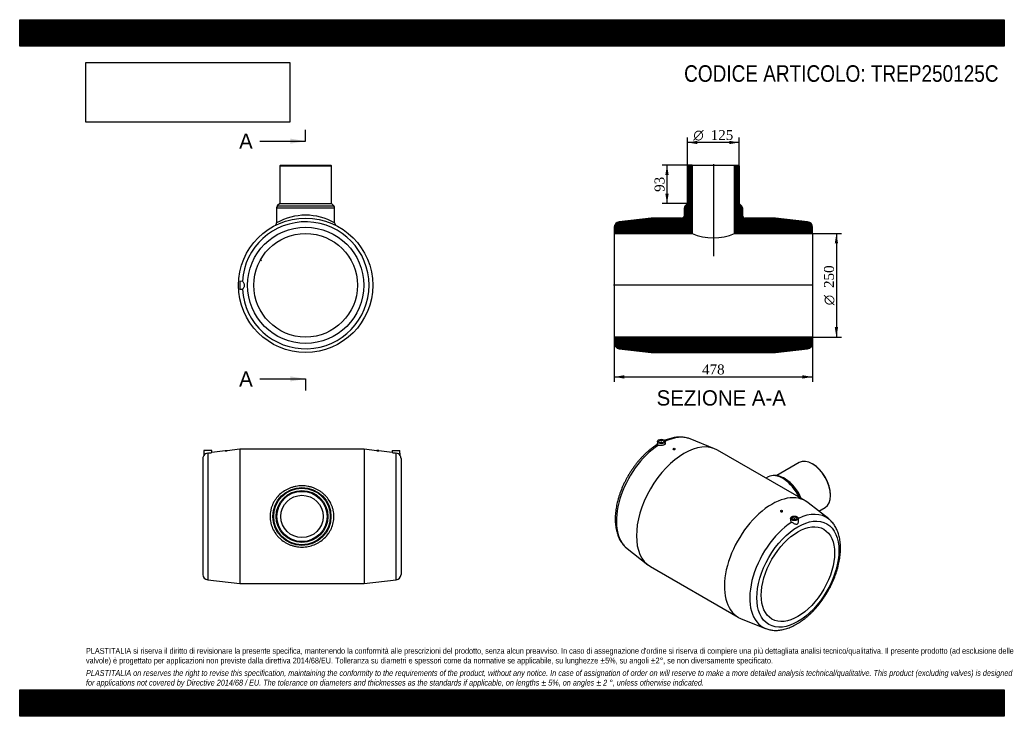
# Model space of a CAD drawing. Header units: millimetres. Extents: x 0 to 2376, y 0 to 1680.
import ezdxf
from ezdxf.enums import TextEntityAlignment as Align
from ezdxf.lldxf.tags import DXFTag

# ---------------------------------------------------------------- set-up
doc = ezdxf.new("R2010")
doc.units = ezdxf.units.MM
doc.header["$LTSCALE"] = 8
for name, color, linetype in [('Default', 7, 'Continuous'), ('DV4_Default', 7, 'Continuous'), ('TREP250125C', 7, 'Continuous')]:
    doc.layers.add(name, color=color, linetype=linetype)
doc.styles.add('SEACAD_Solid_Edge_ANSI', font='seans.ttf')
doc.styles.add('SEACAD_Solid_Edge_ANSI1_Symbols', font='semeca1.ttf')
doc.styles.add('SEACAD_Times_New_Roman', font='times.ttf')
tags = doc.linetypes.add('CENTER2', pattern=[28.575, 19.05, -3.175, 3.175, -3.175]).pattern_tags.tags
tags[10:11] = [DXFTag(74, 4), DXFTag(75, 0), DXFTag(340, '0'), DXFTag(46, 0.0), DXFTag(50, 0.0), DXFTag(44, 0.0), DXFTag(45, 0.0)]
tags[8:9] = [DXFTag(74, 4), DXFTag(75, 0), DXFTag(340, '0'), DXFTag(46, 0.0), DXFTag(50, 0.0), DXFTag(44, 0.0), DXFTag(45, 0.0)]
tags[6:7] = [DXFTag(74, 4), DXFTag(75, 0), DXFTag(340, '0'), DXFTag(46, 0.0), DXFTag(50, 0.0), DXFTag(44, 0.0), DXFTag(45, 0.0)]
tags[4:5] = [DXFTag(74, 4), DXFTag(75, 0), DXFTag(340, '0'), DXFTag(46, 0.0), DXFTag(50, 0.0), DXFTag(44, 0.0), DXFTag(45, 0.0)]
doc.dimstyles.new('ANSImm', dxfattribs={"dimtxt": 24, "dimasz": 24, "dimexe": 12, "dimexo": 0, "dimgap": 6, "dimtad": 1, "dimdsep": 46, "dimtxsty": 'SEACAD_Times_New_Roman', "dimblk1": '_SE_FILLED', "dimblk2": '_SE_FILLED', "dimsah": 1, "dimcen": 12, "dimazin": 0, "dimtfac": 0.85, "dimtdec": 3, "dimtofl": 0, "dimtmove": 0, "dimatfit": 3, "dimfxl": 1, "dimarcsym": 0})
picture_1 = doc.add_image_def('image1.jpg', size_in_pixel=(4302, 1260))

# ---------------------------------------------------------------- blocks, each defined once
blk = doc.blocks.new('SE')
at = {"layer": 'TREP250125C', "color": 7, "linetype": 'Continuous'}
for p, q in [((531.2, 644), (500.7, 640.5)), ((531.2, 644), (531.2, 320)), ((831.2, 644), (531.2, 644)), ((831.2, 644), (831.2, 320)), ((861.7, 640.5), (831.2, 644)), ((442.2, 622.1), (442.2, 342)), ((444.7, 641), (444.3, 629.3)), ((463.7, 641), (444.7, 641)), ((453.7, 634.7), (453.7, 329)), ((463.9, 636.2), (463.7, 641)), ((495.7, 639.9), (463.9, 636.2)), ((495.7, 641), (500.7, 641)), ((495.7, 641), (495.7, 639.9)), ((500.7, 640.5), (500.7, 641)), ((866.7, 641), (861.7, 641)), ((861.7, 641), (861.7, 640.5)), ((866.7, 639.9), (866.7, 641)), ((898.6, 636.2), (866.7, 639.9)), ((898.7, 641), (898.5, 636.2)), ((898.7, 641), (917.7, 641)), ((908.7, 329), (908.7, 634.7)), ((918.1, 629.3), (917.7, 641)), ((920.2, 622.1), (920.2, 342)), ((453.7, 329), (531.2, 320)), ((531.2, 320), (831.2, 320)), ((831.2, 320), (908.7, 329))]:
    blk.add_line(p, q, dxfattribs=at)
for radius in [70, 68.2, 62.5, 60.5, 51.1]:
    blk.add_circle((681.2, 482), radius, dxfattribs=at)
for centre, radius, start, end in [((455.2, 622.1), 13, 146.6502, 180), ((455, 621.7), 13.1, 95.7747, 145.1924), ((435.7, 792.9), 159.2, 276.4824, 280.1808), ((479.6, 800.5), 161.4, 275.7305, 277.5177), ((882.8, 800.5), 161.4, 262.4823, 264.2695), ((926.7, 792.9), 159.2, 259.8192, 263.5176), ((907.4, 621.7), 13.1, 34.8076, 84.2253), ((907.2, 622.1), 13, 0, 33.3416), ((455.2, 342), 13, 180, 263.3759), ((907.2, 342), 13, 276.6241, 0)]:
    blk.add_arc(centre, radius, start, end, dxfattribs=at)
blk.add_open_spline([(604.2, 482), (604.2, 487.1), (604.8, 492.1), (606.3, 499.4), (607, 501.8), (608.5, 506.5), (609.4, 508.8), (611.4, 513.3), (612.5, 515.5), (615, 519.8), (616.3, 521.9), (620.6, 527.8), (623.8, 531.5), (630.9, 538.1), (634.8, 541.2), (643.1, 546.3), (647.4, 548.5), (654.3, 551.2), (656.7, 552), (661.5, 553.4), (663.9, 554), (671.2, 555.4), (676.1, 555.8), (683.7, 555.8), (686.2, 555.7), (691.2, 555.3), (693.6, 554.9), (698.5, 554), (700.9, 553.4), (705.7, 552.1), (708.1, 551.2), (715, 548.5), (719.4, 546.3), (725.6, 542.4), (727.6, 541), (731.5, 538), (733.3, 536.4), (736.8, 533.1), (738.5, 531.4), (741.7, 527.7), (743.3, 525.8), (747.6, 519.8), (750, 515.6), (753, 508.8), (753.9, 506.5), (755.4, 501.8), (756.1, 499.4), (757.7, 492.1), (758.2, 487.1), (758.2, 477.1), (757.7, 472), (755.6, 462.3), (754.1, 457.6), (751, 450.8), (749.9, 448.6), (747.5, 444.3), (746.1, 442.3), (741.9, 436.3), (738.7, 432.7), (731.5, 425.9), (727.7, 423), (721.5, 419.1), (719.4, 417.9), (715, 415.7), (712.7, 414.6), (705.8, 411.9), (701.1, 410.6), (691.3, 408.7), (686.3, 408.2), (676.3, 408.2), (671.3, 408.7), (663.9, 410.1), (661.5, 410.7), (656.7, 412), (654.4, 412.8), (649.8, 414.6), (647.5, 415.6), (643.1, 417.8), (641, 419.1), (634.8, 423), (630.9, 425.9), (625.6, 430.9), (623.9, 432.7), (620.6, 436.4), (619.1, 438.3), (614.9, 444.2), (612.4, 448.5), (609.4, 455.3), (608.5, 457.6), (607, 462.3), (606.3, 464.7), (605.3, 469.5), (604.9, 472), (604.4, 477), (604.2, 479.5), (604.2, 482)], degree=3, knots=[0, 0, 0, 0, 0.03125, 0.03125, 0.046875, 0.046875, 0.0625, 0.0625, 0.078125, 0.078125, 0.09375, 0.09375, 0.125, 0.125, 0.15625, 0.15625, 0.1875, 0.1875, 0.203125, 0.203125, 0.21875, 0.21875, 0.25, 0.25, 0.265625, 0.265625, 0.28125, 0.28125, 0.296875, 0.296875, 0.3125, 0.3125, 0.34375, 0.34375, 0.359375, 0.359375, 0.375, 0.375, 0.390625, 0.390625, 0.40625, 0.40625, 0.4375, 0.4375, 0.453125, 0.453125, 0.46875, 0.46875, 0.5, 0.5, 0.53125, 0.53125, 0.5625, 0.5625, 0.578125, 0.578125, 0.59375, 0.59375, 0.625, 0.625, 0.65625, 0.65625, 0.671875, 0.671875, 0.6875, 0.6875, 0.71875, 0.71875, 0.75, 0.75, 0.78125, 0.78125, 0.796875, 0.796875, 0.8125, 0.8125, 0.828125, 0.828125, 0.84375, 0.84375, 0.875, 0.875, 0.890625, 0.890625, 0.90625, 0.90625, 0.9375, 0.9375, 0.953125, 0.953125, 0.96875, 0.96875, 0.984375, 0.984375, 1, 1, 1, 1], dxfattribs=at)
blk = doc.blocks.new('SE1')
at = {"layer": 'TREP250125C', "color": 7, "linetype": 'Continuous'}
for p, q in [((1677, 645.2), (1618, 668.9)), ((1538.9, 663), (1538.6, 655.7)), ((1546.4, 660.2), (1546.4, 659.7)), ((1550.4, 659.7), (1550.4, 660.2)), ((1558.1, 658.6), (1557.9, 663)), ((1577, 644.9), (1577, 644)), ((1582, 644.3), (1582, 644.9)), ((1896, 519.4), (1683.9, 641.9)), ((1881.3, 612), (1826.8, 580.6)), ((1914, 608.1), (1912.6, 608.9)), ((1806.2, 577.3), (1800.9, 574.3)), ((1848.2, 571.8), (1844.2, 574.1)), ((1956.8, 532.4), (1956.8, 534)), ((1952.3, 475.9), (1902.4, 515.1)), ((1928.3, 494.8), (1943.8, 503.8)), ((1835.8, 495.4), (1835.8, 494.9)), ((1840.8, 494.6), (1840.8, 495.4)), ((1860, 477.6), (1859.8, 473.3)), ((1879.3, 470.5), (1879, 477.6)), ((1867.5, 474.9), (1867.5, 474.4)), ((1871.5, 474.4), (1871.5, 474.9)), ((1465.6, 404.8), (1515.5, 365.6)), ((1521.9, 361.3), (1734, 238.8)), ((1740.9, 235.4), (1799.9, 211.8))]:
    blk.add_line(p, q, dxfattribs=at)
blk.add_arc((1822.1, 546.1), 34.9, 61.2974, 117.2559, dxfattribs=at)
for centre, major_axis, start_param, end_param in [((1602.9, 501.6), (-81, -140.3), 3.141593, 6.283185), ((1548.1, 533.2), (-76.5, -132.5), 3.223801, 3.836097), ((1548.1, 533.2), (-76.5, -132.5), 3.990481, 6.200977), ((1548.4, 660.2), (-2, 0), 2.647628, 6.283185), ((1548.4, 660.2), (-2, 0), 0, 0.493965), ((1912.6, 557.9), (-31.3, 54.1), 3.141593, 6.283185), ((1914, 558.7), (30.3, -52.4), 0.785398, 2.356194), ((1841.2, 516.7), (-35, 60.6), 4.572062, 6.283185), ((1844.2, 518.4), (-34.1, 59.1), 5.27344, 5.602826), ((1848.2, 520.7), (-31.3, 54.1), 4.466415, 5.497787), ((1844.2, 518.4), (-34.1, 59.1), 4.514836, 5.27344), ((1815, 379.1), (-81, -140.3), 3.059384, 6.283185), ((1869.5, 474.9), (2, 0), 0, 3.635557), ((1869.8, 347.4), (-76.5, -132.5), 3.059384, 3.842213), ((1869.8, 347.4), (-76.5, -132.5), 3.990481, 6.363494), ((1869.5, 474.9), (2, 0), 5.789221, 6.283185), ((1815, 379.1), (-81, -140.3), 0, 0.082209), ((1869.8, 347.4), (-76.5, -132.5), 0.080309, 0.082209)]:
    blk.add_ellipse(centre, major_axis=major_axis, ratio=0.57735, start_param=start_param, end_param=end_param, dxfattribs=at)
for centre, major_axis in [((1548.4, 662.8), (-9.5, 0)), ((1548.4, 662.8), (-5.75, 0)), ((1579.5, 644.9), (2.5, 0)), ((1877.9, 342.8), (-70, -121.3)), ((1838.3, 495.4), (-2.5, 0)), ((1869.5, 477.5), (9.5, 0)), ((1869.5, 477.5), (5.75, 0)), ((1877.9, 342.8), (-62.5, -108.3))]:
    blk.add_ellipse(centre, major_axis=major_axis, ratio=0.57735, dxfattribs=at)
for points, knots in [([(1618, 668.9), (1616.4, 669.5), (1613.6, 670.5), (1608.7, 671.9), (1603.8, 672.8), (1598.6, 673.4), (1593.3, 673.5), (1587.9, 673.3), (1582.4, 672.7), (1576.8, 671.8), (1571.1, 670.4), (1565.3, 668.7), (1560.5, 666.9), (1557.7, 665.7), (1556.7, 665.3)], [0, 0, 0, 0, 0.0694067, 0.1425829, 0.216169, 0.2903008, 0.365075, 0.4405426, 0.5167082, 0.5935334, 0.6709451, 0.7488474, 0.8271346, 0.8647073, 0.8647073, 0.8647073, 0.8647073]), ([(1538.6, 655.8), (1536.9, 654.7), (1533.6, 652.6), (1528, 648.7), (1522.4, 644.4), (1516.8, 639.8), (1511.3, 634.8), (1506, 629.7), (1500.7, 624.2), (1495.6, 618.6), (1490.6, 612.7), (1485.8, 606.5), (1481.1, 600.3), (1476.7, 593.8), (1472.4, 587.1), (1468.3, 580.4), (1464.4, 573.5), (1460.8, 566.5), (1457.3, 559.4), (1454.1, 552.2), (1451.2, 545), (1448.5, 537.8), (1446.1, 530.5), (1444, 523.2), (1442.1, 516), (1440.5, 508.7), (1439.2, 501.6), (1438.2, 494.5), (1437.5, 487.5), (1437.1, 480.6), (1437, 473.8), (1437.3, 467.2), (1437.8, 460.8), (1438.7, 454.5), (1439.9, 448.4), (1441.3, 442.5), (1443.2, 436.9), (1445.3, 431.6), (1447.7, 426.5), (1450.4, 421.7), (1453.4, 417.3), (1456.7, 413.2), (1460.2, 409.5), (1463.3, 406.6), (1465, 405.2), (1465.7, 404.8)], [0.0010955, 0.0010955, 0.0010955, 0.0010955, 0.0212503, 0.0450976, 0.0689278, 0.0927364, 0.1165215, 0.1402825, 0.1640201, 0.1877362, 0.2114328, 0.2351127, 0.2587788, 0.2824343, 0.3060822, 0.3297261, 0.3533691, 0.3770142, 0.4006643, 0.4243225, 0.4479924, 0.4716774, 0.4953806, 0.5191054, 0.5428546, 0.5666309, 0.5904364, 0.6142725, 0.6381393, 0.6620355, 0.6859577, 0.7098993, 0.7338494, 0.7577883, 0.7816945, 0.8055406, 0.8292946, 0.8529211, 0.8763849, 0.8996549, 0.9227085, 0.9455357, 0.9681416, 0.9905465, 1, 1, 1, 1]), ([(1541.2, 653.9), (1540.3, 654.4), (1539.6, 654.7), (1538.8, 655.3), (1538.6, 655.5), (1538.6, 655.7)], [0, 0, 0, 0, 0.125, 0.125, 0.2463397, 0.2463397, 0.2463397, 0.2463397]), ([(1558.1, 658.6), (1558.1, 658), (1557.9, 657.3), (1556.9, 656.1), (1556.2, 655.5), (1554.3, 654.4), (1553.2, 653.9), (1550.8, 653.2), (1549.5, 653), (1546.8, 652.8), (1545.5, 652.8), (1543.2, 653.2), (1542.1, 653.5), (1541.2, 653.9)], [0.2517343, 0.2517343, 0.2517343, 0.2517343, 0.375, 0.375, 0.5, 0.5, 0.625, 0.625, 0.75, 0.75, 0.875, 0.875, 1, 1, 1, 1]), ([(1582, 644.3), (1582, 644), (1581.8, 643.7), (1580.8, 643.1), (1580.2, 642.9), (1578.9, 642.8), (1578.2, 642.9), (1577.3, 643.3), (1577, 643.7), (1577, 644)], [0.5000691, 0.5000691, 0.5000691, 0.5000691, 0.625, 0.625, 0.75, 0.75, 0.875, 0.875, 1, 1, 1, 1]), ([(1799.7, 211.9), (1800, 211.7), (1801.7, 211), (1805.4, 209.8), (1810.2, 208.6), (1815.2, 207.7), (1820.4, 207.2), (1825.7, 207.1), (1831.2, 207.4), (1836.7, 208.1), (1842.3, 209.1), (1848, 210.6), (1853.8, 212.4), (1859.6, 214.6), (1865.5, 217.2), (1871.3, 220.2), (1877.1, 223.4), (1882.9, 227.1), (1888.6, 231), (1894.3, 235.3), (1899.9, 239.9), (1905.4, 244.7), (1910.8, 249.8), (1916.1, 255.2), (1921.2, 260.9), (1926.2, 266.7), (1931.1, 272.8), (1935.8, 279), (1940.3, 285.5), (1944.6, 292.1), (1948.7, 298.8), (1952.7, 305.7), (1956.4, 312.7), (1959.8, 319.7), (1963.1, 326.9), (1966.1, 334.1), (1968.8, 341.3), (1971.3, 348.6), (1973.5, 355.9), (1975.4, 363.1), (1977.1, 370.3), (1978.4, 377.5), (1979.5, 384.6), (1980.2, 391.6), (1980.7, 398.6), (1980.9, 405.4), (1980.7, 412), (1980.2, 418.5), (1979.4, 424.8), (1978.3, 431), (1976.9, 436.9), (1975.1, 442.5), (1973.1, 447.9), (1970.7, 453.1), (1968.1, 457.9), (1965.1, 462.4), (1961.9, 466.6), (1958.5, 470.4), (1955.2, 473.6), (1953.2, 475.1), (1952.4, 475.8)], [0, 0, 0, 0, 0.003391, 0.019925, 0.036524, 0.053222, 0.07005, 0.087026, 0.104161, 0.121453, 0.138891, 0.156458, 0.174131, 0.191886, 0.2097, 0.227551, 0.245423, 0.263301, 0.281173, 0.299034, 0.316879, 0.334706, 0.352515, 0.370307, 0.388082, 0.405842, 0.423589, 0.441325, 0.459053, 0.476775, 0.494493, 0.51221, 0.529928, 0.547649, 0.565376, 0.583111, 0.600857, 0.618616, 0.63639, 0.654183, 0.671995, 0.689829, 0.707686, 0.725565, 0.743467, 0.76139, 0.779328, 0.797275, 0.815217, 0.833138, 0.851019, 0.868836, 0.886563, 0.904174, 0.921645, 0.938956, 0.956098, 0.973073, 0.989893, 1, 1, 1, 1]), ([(1835.8, 494.9), (1835.8, 494.9), (1835.8, 494.9), (1835.8, 494.5), (1836.1, 494), (1837, 493.4), (1837.7, 493.2), (1838.3, 493.1)], [0.7498336, 0.7498336, 0.7498336, 0.7498336, 0.75, 0.75, 0.875, 0.875, 1, 1, 1, 1]), ([(1838.3, 493.1), (1839, 493.1), (1839.7, 493.2), (1840.6, 493.8), (1840.8, 494.2), (1840.8, 494.6)], [0, 0, 0, 0, 0.125, 0.125, 0.2498246, 0.2498246, 0.2498246, 0.2498246]), ([(1859.8, 473.3), (1859.8, 473.2), (1859.8, 473.1), (1859.8, 472.1), (1860.1, 471.2), (1861.2, 469.5), (1862, 468.8), (1862.9, 468.2)], [0.7332753, 0.7332753, 0.7332753, 0.7332753, 0.75, 0.75, 0.875, 0.875, 1, 1, 1, 1]), ([(1862.9, 468.2), (1863.9, 467.5), (1865.1, 466.8), (1867.4, 465.6), (1868.6, 465), (1871, 464), (1872.1, 463.6), (1873.8, 463.3), (1874.4, 463.2), (1875.5, 463.3), (1876, 463.5), (1876.9, 464), (1877.4, 464.4), (1878.1, 465.3), (1878.3, 465.9), (1879, 467.5), (1879.2, 468.8), (1879.3, 470.1), (1879.3, 470.3), (1879.3, 470.5)], [0, 0, 0, 0, 0.125, 0.125, 0.25, 0.25, 0.375, 0.375, 0.4375, 0.4375, 0.5, 0.5, 0.5625, 0.5625, 0.625, 0.625, 0.75, 0.75, 0.7703141, 0.7703141, 0.7703141, 0.7703141])]:
    blk.add_open_spline(points, degree=3, knots=knots, dxfattribs=at)
blk = doc.blocks.new('SE2')
at = {"layer": 'TREP250125C', "color": 7, "linetype": 'Continuous'}
for p, q in [((629.5, 1329.5), (627.5, 1327.5)), ((627.5, 1327.5), (752.5, 1327.5)), ((627.5, 1327.5), (627.5, 1236.5)), ((629.5, 1329.5), (750.5, 1329.5)), ((752.5, 1327.5), (750.5, 1329.5)), ((752.5, 1236.5), (752.5, 1327.5)), ((627.5, 1236.5), (621.7, 1230.8)), ((627.5, 1236.5), (752.5, 1236.5)), ((758.2, 1230.8), (752.5, 1236.5)), ((620, 1226.6), (760, 1226.6)), ((620, 1226.6), (620, 1190)), ((621.7, 1230.8), (758.2, 1230.8)), ((760, 1190), (760, 1226.6)), ((580.7, 1100.3), (582.9, 1099.1)), ((583.9, 1100.8), (581.7, 1102)), ((582.9, 1099.1), (583.9, 1100.8)), ((537.2, 1049.3), (531, 1049)), ((531, 1049), (531, 1030)), ((531, 1030), (537.2, 1029.8))]:
    blk.add_line(p, q, dxfattribs=at)
for radius in [162, 140.1, 125]:
    blk.add_circle((690, 1039.5), radius, dxfattribs=at)
for centre, radius, start, end in [((626, 1226.6), 6, 135, 180), ((754, 1226.6), 6, 0, 45), ((690, 1039.5), 153, 183.6377, 176.3623), ((613, 1189.9), 6.95, 299.2648, 0.4269), ((690, 1067.3), 141.2, 60.2898, 119.7102), ((767, 1189.9), 6.95, 179.5363, 240.561)]:
    blk.add_arc(centre, radius, start, end, dxfattribs=at)
blk.add_open_spline([(537.3, 1029.8), (537.4, 1029.9), (537.8, 1030.2), (538.7, 1031.3), (539.3, 1032), (540.6, 1033.7), (541.2, 1034.7), (542.1, 1036.3), (542.4, 1036.9), (542.7, 1038.2), (542.8, 1038.9), (542.8, 1040.2), (542.7, 1040.9), (542.4, 1042.1), (542.1, 1042.7), (541.2, 1044.4), (540.6, 1045.4), (539.3, 1047.1), (538.7, 1047.8), (537.8, 1048.8), (537.4, 1049.2), (537.3, 1049.2)], degree=3, knots=[0, 0, 0, 0, 0.125, 0.125, 0.25, 0.25, 0.375, 0.375, 0.4375, 0.4375, 0.5, 0.5, 0.5625, 0.5625, 0.625, 0.625, 0.75, 0.75, 0.875, 0.875, 1, 1, 1, 1], dxfattribs=at)
blk = doc.blocks.new('SE4')
at = {"color": 7, "linetype": 'Continuous', "style": 'SEACAD_Solid_Edge_ANSI'}
blk.add_text('A', height=36.8, dxfattribs=at).set_placement((529.5, 1405.5), align=Align.TOP_LEFT)
blk = doc.blocks.new('SE5')
at = {"color": 7, "linetype": 'Continuous', "style": 'SEACAD_Solid_Edge_ANSI'}
blk.add_text('A', height=36.8, dxfattribs=at).set_placement((529.5, 832.1), align=Align.TOP_LEFT)
blk = doc.blocks.new('SEANNOT_GROUP')
at = {"linetype": 'Continuous'}
blk.add_hatch(color=7, dxfattribs=at).paths.add_polyline_path([(653.2, 1381), (690, 1387.1), (653.2, 1393.2)])
at = {"color": 7, "linetype": 'Continuous'}
blk.add_lwpolyline([(579.6, 1387.1), (690, 1387.1)], dxfattribs=at)
blk = doc.blocks.new('SEANNOT_GROUP1')
at = {"linetype": 'Continuous'}
blk.add_hatch(color=7, dxfattribs=at).paths.add_polyline_path([(653.2, 807.6), (690, 813.7), (653.2, 819.9)])
at = {"color": 7, "linetype": 'Continuous'}
blk.add_lwpolyline([(579.6, 813.7), (690, 813.7)], dxfattribs=at)
blk = doc.blocks.new('SE3')
at = {"layer": 'Default', "color": 7, "linetype": 'CENTER2'}
for p, q in [((690, 1387.1), (690, 1414.7)), ((690, 813.7), (690, 786.1))]:
    blk.add_line(p, q, dxfattribs=at)
at = {"layer": 'Default', "color": 7, "linetype": 'CENTER2', "const_width": 0.0001}
blk.add_lwpolyline([(690, 1387.1), (690, 813.7)], dxfattribs=at)
at = {"layer": 'Default'}
for name in ['SE4', 'SEANNOT_GROUP', 'SE5', 'SEANNOT_GROUP1']:
    blk.add_blockref(name, (0, 0), dxfattribs=at)
blk = doc.blocks.new('SE6')
at = {"layer": 'TREP250125C', "linetype": 'Continuous'}
h = blk.add_hatch(dxfattribs=at)
h.set_pattern_fill('LINE', scale=0.629921, angle=45, style=0)
edge = h.paths.add_edge_path()
edge.add_line((1434.9, 1164.5), (1622.8, 1164.5))
edge.add_line((1622.8, 1164.5), (1622.8, 1329.5))
edge.add_line((1622.8, 1329.5), (1613.4, 1329.5))
edge.add_line((1613.4, 1329.5), (1611.4, 1327.5))
edge.add_line((1611.4, 1327.5), (1611.4, 1236.5))
edge.add_line((1611.4, 1236.5), (1605.7, 1230.8))
edge.add_arc((1609.9, 1226.6), 6, 135, 180)
edge.add_line((1603.9, 1226.6), (1603.9, 1208.5))
edge.add_arc((1596.9, 1208.5), 7, 270, 360, ccw=False)
edge.add_line((1596.9, 1201.5), (1523.9, 1201.5))
edge.add_line((1523.9, 1201.5), (1446.4, 1192.5))
edge.add_arc((1447.9, 1179.6), 13, 96.6241, 180)
edge.add_line((1434.9, 1179.6), (1434.9, 1164.5))
h = blk.add_hatch(dxfattribs=at)
h.set_pattern_fill('LINE', scale=0.629921, angle=45, style=0)
edge = h.paths.add_edge_path()
edge.add_line((1725, 1164.5), (1912.9, 1164.5))
edge.add_line((1912.9, 1164.5), (1912.9, 1179.6))
edge.add_arc((1899.9, 1179.6), 13, 0, 83.3759)
edge.add_line((1901.4, 1192.5), (1823.9, 1201.5))
edge.add_line((1823.9, 1201.5), (1750.9, 1201.5))
edge.add_arc((1750.9, 1208.5), 7, 180, 270, ccw=False)
edge.add_line((1743.9, 1208.5), (1743.9, 1226.6))
edge.add_arc((1737.9, 1226.6), 6, 0, 45)
edge.add_line((1742.2, 1230.8), (1736.4, 1236.5))
edge.add_line((1736.4, 1236.5), (1736.4, 1327.5))
edge.add_line((1736.4, 1327.5), (1734.4, 1329.5))
edge.add_line((1734.4, 1329.5), (1725, 1329.5))
edge.add_line((1725, 1329.5), (1725, 1164.5))
h = blk.add_hatch(dxfattribs=at)
h.set_pattern_fill('LINE', scale=0.629921, angle=45, style=0)
edge = h.paths.add_edge_path()
edge.add_line((1434.9, 914.5), (1434.9, 899.5))
edge.add_arc((1447.9, 899.5), 13, 180, 263.3759)
edge.add_line((1446.4, 886.5), (1523.9, 877.5))
edge.add_line((1523.9, 877.5), (1823.9, 877.5))
edge.add_line((1823.9, 877.5), (1901.4, 886.5))
edge.add_arc((1899.9, 899.5), 13, 276.6241, 360)
edge.add_line((1912.9, 899.5), (1912.9, 914.5))
edge.add_line((1912.9, 914.5), (1434.9, 914.5))
at = {"layer": 'DV4_Default', "color": 7, "linetype": 'CENTER2'}
for p, q in [((1673.9, 1331.3), (1673.9, 1109.5)), ((1914.7, 1039.5), (1433.2, 1039.5))]:
    blk.add_line(p, q, dxfattribs=at)
at = {"layer": 'TREP250125C', "color": 7, "linetype": 'Continuous'}
for p, q in [((1611.4, 1327.5), (1613.4, 1329.5)), ((1611.4, 1236.5), (1611.4, 1327.5)), ((1613.4, 1329.5), (1622.8, 1329.5)), ((1622.8, 1329.5), (1725, 1329.5)), ((1622.8, 1329.5), (1622.8, 1164.5)), ((1725, 1164.5), (1725, 1329.5)), ((1725, 1329.5), (1734.4, 1329.5)), ((1734.4, 1329.5), (1736.4, 1327.5)), ((1736.4, 1327.5), (1736.4, 1236.5)), ((1605.7, 1230.8), (1611.4, 1236.5)), ((1736.4, 1236.5), (1742.2, 1230.8)), ((1603.9, 1208.5), (1603.9, 1226.6)), ((1743.9, 1226.6), (1743.9, 1208.5)), ((1523.9, 1201.5), (1446.4, 1192.5)), ((1596.9, 1201.5), (1523.9, 1201.5)), ((1823.9, 1201.5), (1750.9, 1201.5)), ((1901.4, 1192.5), (1823.9, 1201.5)), ((1434.9, 1179.6), (1434.9, 1164.5)), ((1434.9, 1164.5), (1434.9, 914.5)), ((1434.9, 1164.5), (1622.8, 1164.5)), ((1725, 1164.5), (1912.9, 1164.5)), ((1912.9, 1164.5), (1912.9, 1179.6)), ((1912.9, 1164.5), (1912.9, 914.5)), ((1434.9, 914.5), (1434.9, 899.5)), ((1912.9, 914.5), (1434.9, 914.5)), ((1912.9, 899.5), (1912.9, 914.5)), ((1446.4, 886.5), (1523.9, 877.5)), ((1823.9, 877.5), (1901.4, 886.5)), ((1523.9, 877.5), (1823.9, 877.5))]:
    blk.add_line(p, q, dxfattribs=at)
for centre, radius, start, end in [((1609.9, 1226.6), 6, 135, 180), ((1737.9, 1226.6), 6, 0, 45), ((1447.9, 1179.6), 13, 96.6241, 180), ((1596.9, 1208.5), 7, 270, 0), ((1750.9, 1208.5), 7, 180, 270), ((1750.6, 1208.4), 6.64, 179.0949, 223.2786), ((1750.8, 1208.2), 6.64, 220.5972, 271.1246), ((1899.9, 1179.6), 13, 0, 83.3759), ((1673.9, 1278.8), 125.1, 245.8994, 294.1006), ((1447.9, 899.5), 13, 180, 263.3759), ((1899.9, 899.5), 13, 276.6241, 360)]:
    blk.add_arc(centre, radius, start, end, dxfattribs=at)
blk = doc.blocks.new('DMBLK7')
at = {"layer": 'Default', "linetype": 'Continuous'}
for points in [[(1458.9, 814.5), (1458.9, 822.5), (1434.9, 818.5)], [(1888.9, 814.5), (1912.9, 818.5), (1888.9, 822.5)]]:
    blk.add_hatch(color=7, dxfattribs=at).paths.add_polyline_path(points)
at = {"layer": 'Default', "color": 7, "linetype": 'Continuous'}
for p, q in [((1434.9, 914.5), (1434.9, 806.5)), ((1912.9, 914.5), (1912.9, 806.5)), ((1434.9, 818.5), (1912.9, 818.5))]:
    blk.add_line(p, q, dxfattribs=at)
at = {"layer": 'Default', "color": 7, "linetype": 'Continuous', "style": 'SEACAD_Times_New_Roman'}
blk.add_text('478', height=24, dxfattribs=at).set_placement((1646.6, 848.5), align=Align.TOP_LEFT)
blk = doc.blocks.new('_SE_FILLED')
at = {"color": 0}
blk.add_line((0, 0), (-1, 0), dxfattribs=at)
blk.add_solid([(0, 0), (-1, -0.1665), (-1, 0.1665), (0, 0)], dxfattribs=at)
blk = doc.blocks.new('GDimGGroup')
at = {"layer": 'Default', "linetype": 'Continuous'}
for points in [[(1974.9, 1140.5), (1970.9, 1164.5), (1966.9, 1140.5)], [(1974.9, 938.5), (1966.9, 938.5), (1970.9, 914.5)]]:
    blk.add_hatch(color=7, dxfattribs=at).paths.add_polyline_path(points)
at = {"layer": 'Default', "color": 7, "linetype": 'Continuous'}
for p, q in [((1912.9, 1164.5), (1982.9, 1164.5)), ((1970.9, 1164.5), (1970.9, 914.5)), ((1912.9, 914.5), (1982.9, 914.5))]:
    blk.add_line(p, q, dxfattribs=at)
for s, style, p in [('250', 'SEACAD_Times_New_Roman', (1940.9, 1033.1)), ('O', 'SEACAD_Solid_Edge_ANSI1_Symbols', (1940.9, 991.4))]:
    blk.add_text(s, height=24, rotation=90, dxfattribs=dict(at, style=style)).set_placement(p, align=Align.TOP_LEFT)
blk = doc.blocks.new('DMBLK8')
at = {"layer": 'Default', "linetype": 'Continuous'}
for points in [[(1558, 1305.5), (1566, 1305.5), (1562, 1329.5)], [(1558, 1260.5), (1562, 1236.5), (1566, 1260.5)]]:
    blk.add_hatch(color=7, dxfattribs=at).paths.add_polyline_path(points)
at = {"layer": 'Default', "color": 7, "linetype": 'Continuous'}
for p, q in [((1622.8, 1329.5), (1550, 1329.5)), ((1562, 1329.5), (1562, 1236.5)), ((1611.4, 1236.5), (1550, 1236.5))]:
    blk.add_line(p, q, dxfattribs=at)
at = {"layer": 'Default', "color": 7, "linetype": 'Continuous', "style": 'SEACAD_Times_New_Roman'}
blk.add_text('93', height=24, rotation=90, dxfattribs=at).set_placement((1532, 1264.8), align=Align.TOP_LEFT)
blk = doc.blocks.new('GDimGGroup1')
at = {"layer": 'Default', "linetype": 'Continuous'}
for points in [[(1635.4, 1387.9), (1611.4, 1383.9), (1635.4, 1379.9)], [(1712.4, 1387.9), (1712.4, 1379.9), (1736.4, 1383.9)]]:
    blk.add_hatch(color=7, dxfattribs=at).paths.add_polyline_path(points)
at = {"layer": 'Default', "color": 7, "linetype": 'Continuous'}
for p, q in [((1611.4, 1327.5), (1611.4, 1395.9)), ((1736.4, 1383.9), (1611.4, 1383.9)), ((1736.4, 1327.5), (1736.4, 1395.9))]:
    blk.add_line(p, q, dxfattribs=at)
for s, style, p in [('O', 'SEACAD_Solid_Edge_ANSI1_Symbols', (1625.7, 1413.9)), ('125', 'SEACAD_Times_New_Roman', (1667.5, 1413.9))]:
    blk.add_text(s, height=24, dxfattribs=dict(at, style=style)).set_placement(p, align=Align.TOP_LEFT)

msp = doc.modelspace()

# ---------------------------------------------------------------- hatches: boundary and pattern name
at = {"layer": 'Default', "linetype": 'Continuous'}
h = msp.add_hatch(dxfattribs=at)
h.set_pattern_fill('LINE', scale=0.629921, angle=45, style=0)
h.paths.add_polyline_path([(2376, 1616), (2376, 1680), (0, 1680), (0, 1616)])
for points in [[(2376, 1616), (2376, 1680), (0, 1680), (0, 1616)], [(2376, 0), (2376, 64), (0, 64), (0, 0)]]:
    msp.add_hatch(color=7, dxfattribs=at).paths.add_polyline_path(points)
h = msp.add_hatch(dxfattribs=at)
h.set_pattern_fill('LINE', scale=0.629921, angle=45, style=0)
h.paths.add_polyline_path([(2376, 0), (2376, 64), (0, 64), (0, 0)])

# ---------------------------------------------------------------- linework, layer by layer
at = {"layer": 'Default', "color": 7, "linetype": 'Continuous'}
for p, q in [((0, 1680), (2376, 1680)), ((0, 1616), (0, 1680)), ((2376, 1680), (2376, 1616)), ((2376, 1616), (0, 1616)), ((0, 64), (2376, 64)), ((0, 0), (0, 64)), ((2376, 64), (2376, 0)), ((2376, 0), (0, 0))]:
    msp.add_line(p, q, dxfattribs=at)

# ---------------------------------------------------------------- block references
at = {"layer": 'Default'}
for name in ['SE3', 'GDimGGroup1', 'SE6', 'SE2', 'GDimGGroup', 'SE1', 'SE']:
    msp.add_blockref(name, (0, 0), dxfattribs=at)

# ---------------------------------------------------------------- texts
at = {"layer": 'Default', "color": 7, "linetype": 'Continuous', "style": 'SEACAD_Solid_Edge_ANSI'}
msp.add_text('SEZIONE A-A', height=36.8, dxfattribs=at).set_placement((1537.033, 786.249), align=Align.TOP_LEFT)
at = {"layer": 'Default', "attachment_point": 1}
for s, insert, char_height, width in [('{\\fArial Narrow|b0||i0||c0|p34;\\C7;\\H40.;\\W1.;CODICE ARTICOLO: TREP250125C}', (1603.386, 1570.179), 40, 771.54694), ("{\\fArial Narrow|b0||i0||c0|p34;\\C7;\\H14.;\\W1.;PLASTITALIA si riserva il diritto di revisionare la presente specifica, mantenendo la conformità alle prescrizioni del prodotto, senza alcun preavviso. In caso di assegnazione d'ordine si riserva di compiere una più dettagliata analisi tecnico/qualitativa. Il presente prodotto (ad esclusione delle \\P}{\\fArial Narrow|b0||i0||c0|p34;\\C7;\\H14.;\\W1.;valvole) è progettato per applicazioni non previste dalla direttiva 2014/68/EU. Tolleranza su diametri e spessori come da normative se applicabile, su lunghezze ±5%, su angoli ±2°, se non diversamente specificato.\\P}{\\fArial Narrow|b0||i0||c0|p34;\\C7;\\H4.;\\W1.;   \\P}{\\fArial Narrow|b0||i1||c0|p34;\\C7;\\H14.;\\W1.;PLASTITALIA on reserves the right to revise this specification, maintaining the conformity to the requirements of the product, without any notice. In case of assignation of order on will reserve to make a more detailed analysis technical/qualitative. This product (excluding valves) is designed \\P}{\\fArial Narrow|b0||i1||c0|p34;\\C7;\\H14.;\\W1.;for applications not covered by Directive 2014/68 / EU. The tolerance on diameters and thicknesses as the standards if applicable, on lengths ± 5%, on angles ± 2 °, unless otherwise indicated.\\P}", (160, 164.819), 14, 2056)]:
    msp.add_mtext(s, dxfattribs=dict(at, insert=insert, char_height=char_height, width=width))

# ---------------------------------------------------------------- dimensions: what is measured, and where the dimension line sits
at = {"layer": 'Default', "color": 7, "linetype": 'Continuous'}
for base, p1, p2, angle, picture, middle, dimtype in [((1561.955, 1236.538), (1622.815, 1329.538), (1611.415, 1236.538), 90, 'DMBLK8', (1561.955, 1283.038), 160), ((1434.915, 818.476), (1434.915, 914.538), (1912.915, 914.538), 0, 'DMBLK7', (1673.915, 818.476), 161)]:
    dim = msp.add_linear_dim(base=base, p1=p1, p2=p2, angle=angle, text='\\A1;<>', dimstyle='ANSImm', dxfattribs=at)
    dim.commit()
    dim.dimension.update_dxf_attribs({"geometry": picture, "text_midpoint": middle, "dimtype": dimtype})

# ---------------------------------------------------------------- pictures from other files: only their frames are drawn
image = msp.add_image(picture_1, insert=(160, 1432.825), size_in_units=(491.657, 144))
image.dxf.flags = 7

doc.saveas('drawing.dxf')
